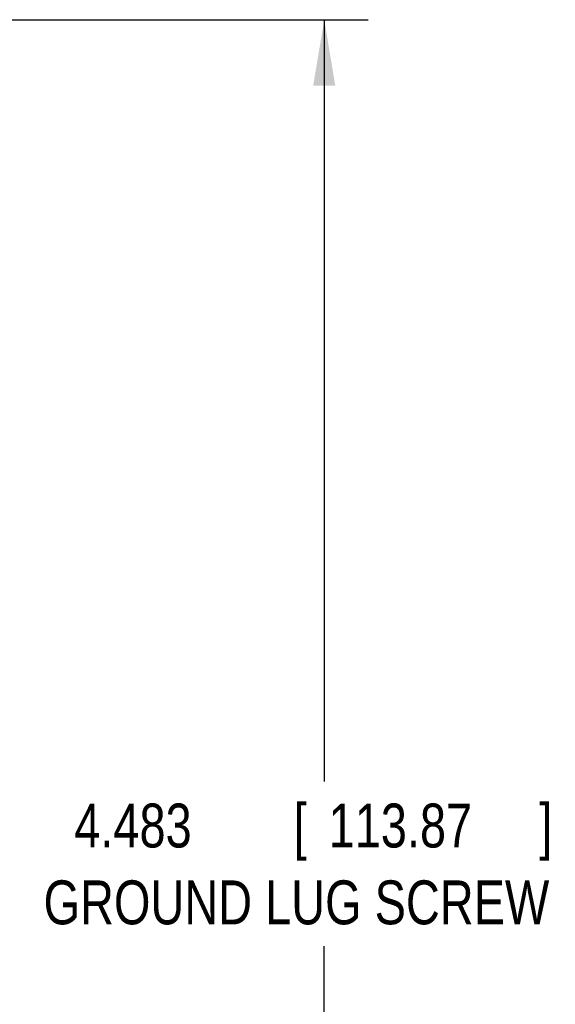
# Model space of a CAD drawing. Header units: inches. Extents: x 0 to 34, y 0 to 22.
# Tile 14 of 49: x 15.7 to 17.3, y 15.1 to 17.9. Entities that reach past the tile are written whole.
import ezdxf

# ---------------------------------------------------------------- set-up
doc = ezdxf.new("R2010")
doc.units = ezdxf.units.IN
doc.header["$LTSCALE"] = 1.87
doc.header["$MEASUREMENT"] = 0
doc.layers.get('0').update_dxf_attribs({"linetype": 'CONTINUOUS'})
doc.layers.add('DIMENSIONS', color=7, linetype='CONTINUOUS')
doc.styles.get("Standard").update_dxf_attribs({"font": 'txt', "width": 0.8})
doc.dimstyles.new('DIMSTYLE_1', dxfattribs={"dimtxt": 0.125, "dimasz": 0.1875, "dimexe": 0.18, "dimexo": 0.0625, "dimgap": 0.09, "dimtad": 0, "dimtih": 1, "dimtoh": 1, "dimdec": 3, "dimzin": 4, "dimdsep": 46, "dimtxsty": 'STANDARD', "dimblk": '_FILLED', "dimblk1": '_FILLED', "dimblk2": '_FILLED', "dimcen": 0.09, "dimadec": 0, "dimazin": 0, "dimtp": 0.01, "dimtm": 0.01, "dimtfac": 1, "dimtdec": 3, "dimtofl": 0, "dimtmove": 0, "dimatfit": 3, "dimldrblk": '_FILLED', "dimfxl": 1, "dimtolj": 1, "dimtzin": 4, "dimarcsym": 0})

# ---------------------------------------------------------------- blocks, each defined once
blk = doc.blocks.new('_FILLED')
at = {"color": 0, "linetype": 'BYBLOCK'}
blk.add_solid([(0, 0), (-1, 0.167), (-1, -0.167)], dxfattribs=at)
blk = doc.blocks.new('*D7')
at = {"layer": 'DIMENSIONS', "color": 2, "linetype": 'CONTINUOUS'}
for p, q in [((15.5843, 17.9372), (16.7255, 17.9372)), ((16.6005, 17.9372), (16.6005, 15.7678)), ((16.6005, 13.4541), (16.6005, 15.299)), ((15.6163, 13.4541), (16.7255, 13.4541))]:
    blk.add_line(p, q, dxfattribs=at)
at = {"layer": 'DIMENSIONS', "color": 2, "linetype": 'CONTINUOUS', "xscale": 0.1875, "yscale": 0.1875, "zscale": 0.1875}
for p, rotation in [((16.6005, 17.9372), 90), ((16.6005, 13.4541), 270)]:
    blk.add_blockref('_FILLED', p, dxfattribs=dict(at, rotation=rotation))
at = {"layer": 'DIMENSIONS', "color": 2, "linetype": 'CONTINUOUS', "width": 0.8}
for s, p in [('4.483', (15.888, 15.5803)), ('[', (16.513, 15.5803)), ('113.87', (16.613, 15.5803)), (']', (17.213, 15.5803)), ('GROUND LUG SCREW', (15.8005, 15.3615))]:
    blk.add_text(s, height=0.125, dxfattribs=at).set_placement(p)

msp = doc.modelspace()

# ---------------------------------------------------------------- dimensions: what is measured, and where the dimension line sits
at = {"layer": 'DIMENSIONS', "color": 2, "linetype": 'CONTINUOUS'}
dim = msp.add_linear_dim(base=(16.6005, 17.9372), p1=(15.6163, 13.4541), p2=(15.5843, 17.9372), angle=90, text='<>\\PGROUND LUG SCREW', dimstyle='DIMSTYLE_1', dxfattribs=at)
dim.commit()
dim.dimension.update_dxf_attribs({"geometry": '*D7', "text_midpoint": (16.6005, 15.5334), "dimtype": 160})

doc.saveas('drawing.dxf')
